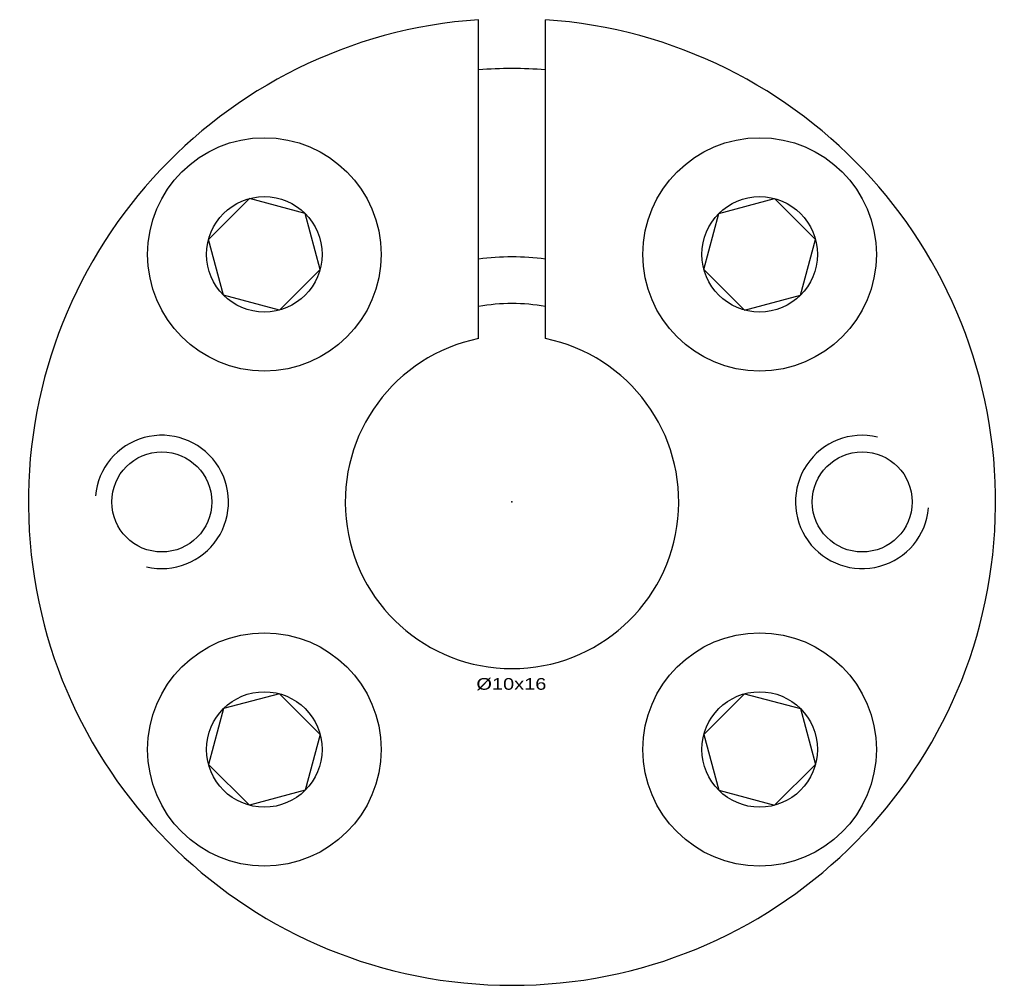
# Model space of a CAD drawing. Extents: x -15 to 15, y -14 to 127.
# Tile 1 of 2: x -15 to 15, y -14 to 14. Entities that reach past the tile are written whole.
import ezdxf
from ezdxf.enums import TextEntityAlignment as Align

# ---------------------------------------------------------------- set-up
doc = ezdxf.new("R2010")
doc.units = 0
doc.linetypes.add('CADRA_SOLID', pattern=[0])
doc.layers.get('0').update_dxf_attribs({"color": 112, "linetype": 'CADRA_SOLID'})

# ---------------------------------------------------------------- blocks, each defined once
blk = doc.blocks.new('BLOCK1')
for p, q in [((-1, 4.899), (-1, 14.465)), ((1, 4.899), (1, 14.465)), ((-9.098, 7.873), (-7.873, 9.098)), ((-6.2, 8.649), (-7.873, 9.098)), ((6.2, 8.649), (7.873, 9.098)), ((7.873, 9.098), (9.098, 7.873)), ((-5.752, 6.976), (-6.2, 8.649)), ((5.752, 6.976), (6.2, 8.649)), ((-8.649, 6.2), (-9.098, 7.873)), ((8.649, 6.2), (9.098, 7.873)), ((-6.976, 5.752), (-5.752, 6.976)), ((5.752, 6.976), (6.976, 5.752)), ((-6.976, 5.752), (-8.649, 6.2)), ((6.976, 5.752), (8.649, 6.2)), ((-6.976, -5.752), (-8.649, -6.2)), ((-5.752, -6.976), (-6.976, -5.752)), ((6.976, -5.752), (5.752, -6.976)), ((6.976, -5.752), (8.649, -6.2)), ((-8.649, -6.2), (-9.098, -7.873)), ((8.649, -6.2), (9.098, -7.873)), ((-5.752, -6.976), (-6.2, -8.649)), ((5.752, -6.976), (6.2, -8.649)), ((-7.873, -9.098), (-9.098, -7.873)), ((9.098, -7.873), (7.873, -9.098)), ((-6.2, -8.649), (-7.873, -9.098)), ((6.2, -8.649), (7.873, -9.098))]:
    blk.add_line(p, q)
for centre, radius in [((-7.425, 7.425), 3.5), ((7.425, 7.425), 3.5), ((-7.425, 7.425), 1.732), ((7.425, 7.425), 1.732), ((-10.5, 0), 1.5), ((10.5, 0), 1.5), ((-7.425, -7.425), 3.5), ((7.425, -7.425), 3.5), ((-7.425, -7.425), 1.732), ((7.425, -7.425), 1.732)]:
    blk.add_circle(centre, radius)
for centre, radius, start, end in [((0, 0), 14.5, 93.9546, 446.0454), ((0, 0), 13, 85.5883, 94.4117), ((0, 0), 7.35, 82.1804, 97.8196), ((0, 0), 5.95, 80.3245, 99.6754), ((0, 0), 5, 101.537, 438.463), ((-10.5, 0), 2, 256.7728, 534.8506), ((10.5, 0), 2, 76.7729, 354.8506)]:
    blk.add_arc(centre, radius, start, end)
blk.add_point((0, 0))
blk.add_text('%%c10x16', height=0.35).set_placement((-1.067, -5.634), (1.031, -5.634), align=Align.FIT)

msp = doc.modelspace()

# ---------------------------------------------------------------- block references
msp.add_blockref('BLOCK1', (0, 0))

doc.saveas('drawing.dxf')
